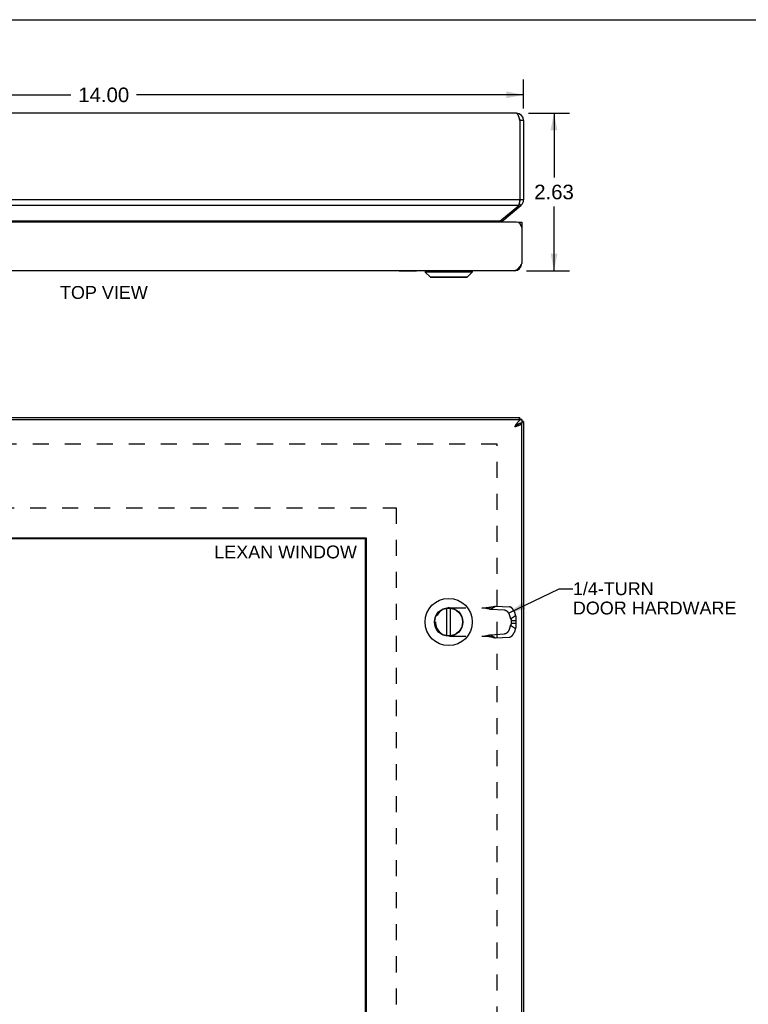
# Model space of a CAD drawing. Header units: inches. Extents: x 0 to 48.6, y 0 to 31.4.
# Tile 10 of 15: x 12.1 to 24.3, y 15 to 31.4. Entities that reach past the tile are written whole.
import ezdxf

# ---------------------------------------------------------------- set-up
doc = ezdxf.new("R2010")
doc.units = ezdxf.units.IN
doc.header["$LTSCALE"] = 2.671429
doc.header["$MEASUREMENT"] = 0
doc.linetypes.add('HIDDEN', pattern=[0.2, 0.1, -0.1])
doc.layers.get('0').update_dxf_attribs({"linetype": 'CONTINUOUS'})
for name, color, linetype in [('06___PRT_ALL_SURFS', 7, 'CONTINUOUS'), ('DEFAULT_2', 8, 'HIDDEN'), ('DIMENSIONS', 7, 'CONTINUOUS')]:
    doc.layers.add(name, color=color, linetype=linetype)
doc.styles.get("Standard").update_dxf_attribs({"font": 'arial.ttf'})
doc.dimstyles.new('DIMSTYLE_3', dxfattribs={"dimtxt": 0.242857, "dimasz": 0.285714, "dimexe": 0.09, "dimexo": 0.07, "dimgap": 0.0425, "dimtad": 0, "dimtih": 1, "dimtoh": 1, "dimzin": 4, "dimdsep": 46, "dimtxsty": 'Standard', "dimblk": '_FILLED', "dimblk1": '_FILLED', "dimblk2": '_FILLED', "dimcen": 0.09, "dimazin": 1, "dimtfac": 1, "dimtofl": 0, "dimtmove": 0, "dimatfit": 3, "dimldrblk": '_FILLED', "dimfxl": 1, "dimtolj": 1, "dimtzin": 4, "dimarcsym": 0})
doc.dimstyles.get("Standard").update_dxf_attribs({"dimtxt": 0.242857, "dimasz": 0.285714, "dimexe": 0.09, "dimexo": 0.07, "dimgap": 0.09, "dimtad": 0, "dimtih": 1, "dimtoh": 1, "dimzin": 4, "dimdsep": 46, "dimtxsty": 'Standard', "dimblk": '_FILLED', "dimblk1": '_FILLED', "dimblk2": '_FILLED', "dimcen": 0.09, "dimazin": 1, "dimtp": 0.01, "dimtm": 0.01, "dimtfac": 1, "dimtofl": 0, "dimtmove": 0, "dimatfit": 3, "dimldrblk": '_FILLED', "dimfxl": 1, "dimtolj": 1, "dimtzin": 4, "dimarcsym": 0})

# ---------------------------------------------------------------- blocks, each defined once
blk = doc.blocks.new('_FILLED')
at = {"color": 0, "linetype": 'ByBlock'}
blk.add_solid([(0, 0), (-1, 0.2), (-1, -0.2)], dxfattribs=at)
blk = doc.blocks.new('*D9')
at = {"layer": 'DIMENSIONS', "color": 2, "linetype": 'Continuous'}
for p, q in [((20.63, 29.869), (21.315, 29.869)), ((21.058, 29.869), (21.058, 28.799)), ((21.058, 27.243), (21.058, 28.313)), ((20.6, 27.243), (21.315, 27.243))]:
    blk.add_line(p, q, dxfattribs=at)
at = {"layer": 'DIMENSIONS', "color": 2, "linetype": 'Continuous', "xscale": 0.2857142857, "yscale": 0.2857142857, "zscale": 0.2857142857}
for p, rotation in [((21.058, 29.869), 90), ((21.058, 27.243), 270)]:
    blk.add_blockref('_FILLED', p, dxfattribs=dict(at, rotation=rotation))
at = {"layer": 'DIMENSIONS', "color": 2, "linetype": 'Continuous', "insert": (21.058, 28.677), "char_height": 0.2429, "width": 0.65996, "attachment_point": 2, "line_spacing_factor": 0.9}
blk.add_mtext('2.63', dxfattribs=at)
blk = doc.blocks.new('*D21')
at = {"layer": 'DIMENSIONS', "color": 2, "linetype": 'Continuous'}
for p, q in [((6.55, 29.949), (6.55, 30.433)), ((20.55, 29.949), (20.55, 30.433)), ((6.55, 30.176), (13.004, 30.176)), ((20.55, 30.176), (14.096, 30.176))]:
    blk.add_line(p, q, dxfattribs=at)
at = {"layer": 'DIMENSIONS', "color": 2, "linetype": 'Continuous', "xscale": 0.2857142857, "yscale": 0.2857142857, "zscale": 0.2857142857, "rotation": 180}
blk.add_blockref('_FILLED', (6.55, 30.176), dxfattribs=at)
at = {"layer": 'DIMENSIONS', "color": 2, "linetype": 'Continuous', "xscale": 0.2857142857, "yscale": 0.2857142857, "zscale": 0.2857142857}
blk.add_blockref('_FILLED', (20.55, 30.176), dxfattribs=at)
at = {"layer": 'DIMENSIONS', "color": 2, "linetype": 'Continuous', "insert": (13.55, 30.297), "char_height": 0.2429, "width": 0.84865, "attachment_point": 2, "line_spacing_factor": 0.9}
blk.add_mtext('14.00', dxfattribs=at)

msp = doc.modelspace()

# ---------------------------------------------------------------- linework, layer by layer
at = {"color": 7, "linetype": 'Continuous'}
for p, q in [((0, 31.4286), (48.5714, 31.4286)), ((20.5502, 29.7486), (20.4902, 29.7486)), ((20.5502, 28.4246), (20.4902, 28.4246)), ((20.5073, 28.3326), (20.478, 28.3676)), ((20.194, 28.0697), (20.178, 28.0887)), ((20.4597, 28.0531), (20.5197, 28.0531)), ((20.4597, 28.0479), (20.4597, 28.0531)), ((20.5197, 27.9927), (20.5146, 27.9927)), ((20.5186, 27.3474), (20.5103, 27.3485)), ((18.9076, 27.24), (19.6957, 27.24)), ((18.9076, 27.24), (18.9076, 27.2213)), ((19.6957, 27.2213), (18.9076, 27.2213)), ((18.9076, 27.2213), (18.9907, 27.1382)), ((18.9907, 27.1382), (19.6126, 27.1382)), ((18.9957, 27.1361), (19.6076, 27.1361)), ((19.6957, 27.2213), (19.6126, 27.1382)), ((19.6957, 27.24), (19.6957, 27.2213)), ((20.5186, 24.6956), (20.4883, 24.6956)), ((20.4902, 24.7906), (20.4902, 24.7606)), ((20.5197, 24.7606), (20.5197, 24.7006)), ((20.5502, 24.7306), (20.5197, 24.7306)), ((8.5652, 22.775), (17.909, 22.775)), ((17.909, 22.775), (17.909, 8.8062)), ((19.2719, 21.1575), (19.2719, 21.6136)), ((19.3314, 21.1575), (19.3314, 21.6136))]:
    msp.add_line(p, q, dxfattribs=at)
at = {"color": 3, "linetype": 'Continuous'}
for p, q in [((20.4302, 29.8686), (6.6702, 29.8686)), ((20.4902, 29.7486), (20.4902, 28.4246)), ((20.5502, 29.7486), (20.5502, 28.4246)), ((20.4902, 28.4246), (6.6102, 28.4246)), ((20.4688, 28.3326), (6.6316, 28.3326)), ((20.1554, 28.0697), (20.4688, 28.3326)), ((20.194, 28.0697), (20.5073, 28.3326)), ((20.4297, 28.0531), (6.6697, 28.0531)), ((20.1554, 28.0697), (6.945, 28.0697)), ((20.5197, 28.0531), (20.5197, 27.3631)), ((20.3997, 27.2431), (6.6997, 27.2431)), ((6.5797, 24.7606), (20.5197, 24.7606)), ((20.4902, 24.7906), (6.6102, 24.7906)), ((20.4938, 24.6956), (20.4959, 24.6977)), ((20.5186, 24.6956), (20.5197, 24.6956)), ((20.5197, 6.8856), (20.5197, 24.6956)), ((20.5502, 24.7306), (20.5502, 6.8506)), ((8.5496, 22.7906), (17.9246, 22.7906)), ((17.9246, 22.7906), (17.9246, 8.7906))]:
    msp.add_line(p, q, dxfattribs=at)
for points in [[(20.4302, 29.8686), (20.4325, 29.8684), (20.4348, 29.8677), (20.4371, 29.8666), (20.4394, 29.8651), (20.4417, 29.8632), (20.444, 29.8608), (20.4464, 29.858), (20.4487, 29.8549), (20.451, 29.8513), (20.4533, 29.8474), (20.4556, 29.8431), (20.4579, 29.8384), (20.4602, 29.8335), (20.4625, 29.8282), (20.4648, 29.8226), (20.4671, 29.8168), (20.4694, 29.8107), (20.4717, 29.8044), (20.474, 29.7979), (20.4764, 29.7912), (20.4787, 29.7843), (20.481, 29.7773), (20.4833, 29.7702), (20.4856, 29.7631), (20.4879, 29.7559), (20.4902, 29.7486)], [(20.4902, 28.4246), (20.4875, 28.4115), (20.4862, 28.405), (20.4848, 28.3986), (20.4835, 28.3922), (20.4822, 28.386), (20.4808, 28.3799), (20.4795, 28.3738), (20.4781, 28.368), (20.4768, 28.3623), (20.4755, 28.3568), (20.4741, 28.3515), (20.4728, 28.3464), (20.4714, 28.3416), (20.4701, 28.337), (20.4688, 28.3326)], [(20.1554, 28.0697), (20.1518, 28.0668), (20.1483, 28.0636), (20.1447, 28.0603), (20.1411, 28.0567), (20.1376, 28.0531)], [(20.5197, 27.3631), (20.515, 27.3558), (20.5104, 27.3486), (20.5058, 27.3414), (20.5012, 27.3344), (20.4966, 27.3274), (20.492, 27.3205), (20.4873, 27.3138), (20.4827, 27.3073), (20.4781, 27.301), (20.4735, 27.2949), (20.4689, 27.2891), (20.4643, 27.2835), (20.4597, 27.2783), (20.4551, 27.2733), (20.4504, 27.2686), (20.4458, 27.2643), (20.4412, 27.2604), (20.4366, 27.2568), (20.432, 27.2537), (20.4274, 27.2509), (20.4227, 27.2485), (20.4181, 27.2466), (20.4135, 27.245), (20.4089, 27.244), (20.4043, 27.2433), (20.3997, 27.2431)], [(20.5197, 24.7606), (20.515, 24.7604), (20.5104, 24.7597), (20.5058, 24.7586), (20.5012, 24.7571), (20.4966, 24.7551), (20.492, 24.7528), (20.4873, 24.75), (20.4827, 24.7468), (20.4781, 24.7433), (20.4735, 24.7393), (20.4689, 24.7351), (20.4643, 24.7304), (20.4597, 24.7255), (20.4551, 24.7202), (20.4504, 24.7146), (20.4458, 24.7088), (20.4412, 24.7027), (20.4366, 24.6964), (20.432, 24.6898), (20.4274, 24.6831), (20.4227, 24.6763), (20.4181, 24.6693), (20.4135, 24.6622), (20.4089, 24.6551), (20.4043, 24.6478), (20.3997, 24.6406)], [(20.3997, 24.6406), (20.4063, 24.6427), (20.4129, 24.6448), (20.4195, 24.6469), (20.426, 24.649), (20.4325, 24.6512), (20.4388, 24.6533), (20.445, 24.6554), (20.4511, 24.6575), (20.457, 24.6596), (20.4628, 24.6617), (20.4683, 24.6638), (20.4737, 24.666), (20.4788, 24.6681), (20.4836, 24.6702), (20.4883, 24.6723), (20.4926, 24.6744), (20.4967, 24.6765), (20.5004, 24.6787), (20.5039, 24.6808), (20.507, 24.6829), (20.5098, 24.685), (20.5123, 24.6871), (20.5144, 24.6892), (20.5162, 24.6913), (20.5176, 24.6935), (20.5186, 24.6956)], [(20.4902, 24.7906), (20.4889, 24.7904), (20.4875, 24.7899), (20.4862, 24.789), (20.4848, 24.7877), (20.4835, 24.7861), (20.4822, 24.7842), (20.4808, 24.7819), (20.4795, 24.7793), (20.4781, 24.7764), (20.4768, 24.7732), (20.4755, 24.7696), (20.4741, 24.7658), (20.4728, 24.7617), (20.4725, 24.7606)], [(20.5502, 24.7306), (20.55, 24.7292), (20.5495, 24.7279), (20.5486, 24.7266), (20.5473, 24.7252), (20.5458, 24.7239), (20.5438, 24.7225), (20.5416, 24.7212), (20.539, 24.7199), (20.536, 24.7185), (20.5328, 24.7172), (20.5292, 24.7158), (20.5254, 24.7145), (20.5213, 24.7132), (20.5197, 24.7127)]]:
    msp.add_lwpolyline(points, dxfattribs=at)
at = {"color": 7, "linetype": 'Continuous'}
for points in [[(20.4504, 24.6776), (20.4458, 24.6747), (20.4412, 24.6716), (20.4366, 24.6685), (20.432, 24.6652), (20.4274, 24.6619), (20.4227, 24.6584), (20.4181, 24.6549), (20.4135, 24.6514), (20.4089, 24.6478), (20.4043, 24.6442), (20.3997, 24.6406)], [(20.3997, 24.6406), (20.4036, 24.6431), (20.4075, 24.6456), (20.4114, 24.6481), (20.4152, 24.6506), (20.4189, 24.6531), (20.4226, 24.6556), (20.4262, 24.6581), (20.4296, 24.6606), (20.433, 24.6631), (20.4362, 24.6656), (20.4392, 24.6681), (20.4421, 24.6706), (20.4448, 24.6731), (20.4473, 24.6756)], [(20.4597, 24.683), (20.4551, 24.6804), (20.4504, 24.6776)], [(20.492, 24.6967), (20.4873, 24.6953), (20.4827, 24.6937), (20.4781, 24.6919), (20.4735, 24.69), (20.4689, 24.6878), (20.4643, 24.6855), (20.4597, 24.683)], [(20.5197, 24.7006), (20.515, 24.7005), (20.5104, 24.7001), (20.5058, 24.6996), (20.5012, 24.6988), (20.4966, 24.6979), (20.492, 24.6967)]]:
    msp.add_lwpolyline(points, dxfattribs=at)
for radius in [0.3941, 0.2375, 0.23]:
    msp.add_circle((19.3017, 21.3856), radius, dxfattribs=at)
at = {"color": 3, "linetype": 'Continuous'}
for centre, radius, start, end in [((20.4302, 29.7486), 0.12, 0, 90), ((20.4302, 28.4246), 0.12, 310, 360), ((20.2325, 28.0237), 0.06, 130, 150.7188), ((20.4297, 27.9631), 0.09, 0, 90), ((20.3997, 27.3631), 0.12, 270, 360)]:
    msp.add_arc(centre, radius, start, end, dxfattribs=at)
at = {"color": 7, "linetype": 'Continuous'}
for centre, radius, start, end in [((20.4302, 29.7486), 0.06, 0, 35.78573), ((20.4302, 28.4246), 0.06, 336.89557, 360), ((18.9107, 27.24), 0.00305, 89.99991, 180), ((18.9957, 27.1432), 0.0071, 225.00001, 270.00001), ((19.6076, 27.1432), 0.0071, 269.99999, 314.99999), ((19.6926, 27.24), 0.00305, 0, 90.00009)]:
    msp.add_arc(centre, radius, start, end, dxfattribs=at)
at = {"layer": '06___PRT_ALL_SURFS', "color": 7, "linetype": 'Continuous'}
for p, q in [((18.4778, 27.2381), (18.4778, 27.2431)), ((18.7664, 27.2381), (18.4778, 27.2381)), ((18.5499, 27.2381), (18.5499, 27.2431)), ((18.6943, 27.2381), (18.6943, 27.2431)), ((18.7664, 27.2381), (18.7664, 27.2431))]:
    msp.add_line(p, q, dxfattribs=at)
at = {"layer": 'DEFAULT_2', "color": 8, "linetype": 'HIDDEN'}
for p, q in [((20.1125, 24.3529), (6.9879, 24.3529)), ((20.1125, 7.2282), (20.1125, 24.3529)), ((8.0496, 23.2906), (18.4246, 23.2906)), ((18.4246, 23.2906), (18.4246, 8.2906)), ((19.3177, 21.6218), (19.9706, 21.6218)), ((20.0013, 21.5988), (20.0828, 21.6505)), ((20.0013, 21.5988), (20.234, 21.5856)), ((20.0828, 21.6505), (20.3155, 21.6373)), ((20.3098, 21.512), (20.3345, 21.4405)), ((20.3913, 21.5637), (20.416, 21.4922)), ((19.0817, 21.3858), (19.0817, 21.3854)), ((20.3345, 21.4405), (20.416, 21.4922)), ((20.3453, 21.4077), (20.4212, 21.4077)), ((20.3453, 21.4077), (20.3453, 21.3635)), ((20.3453, 21.3635), (20.4212, 21.3635)), ((20.4212, 21.4077), (20.4212, 21.3635)), ((20.0013, 21.1723), (20.234, 21.1856)), ((20.3345, 21.3306), (20.3098, 21.2591)), ((20.3345, 21.3306), (20.416, 21.2789)), ((20.416, 21.2789), (20.3913, 21.2074)), ((19.3177, 21.1494), (19.9706, 21.1494)), ((20.0013, 21.1723), (20.0828, 21.1206)), ((20.0056, 21.1403), (20.0185, 21.1369)), ((20.0185, 21.1369), (20.0303, 21.1338)), ((20.0828, 21.1206), (20.3155, 21.1338))]:
    msp.add_line(p, q, dxfattribs=at)
for points in [[(19.8947, 21.6218), (19.9086, 21.619), (19.9223, 21.6163), (19.9358, 21.6135), (19.9492, 21.6107), (19.9625, 21.6078), (19.9756, 21.6049), (19.9885, 21.6019), (20.0013, 21.5988)], [(20.0185, 21.6342), (20.0122, 21.6326), (20.0056, 21.6311), (19.999, 21.6296), (19.9923, 21.6283), (19.9856, 21.627), (19.9789, 21.6259), (19.9722, 21.625), (19.9655, 21.6241), (19.9588, 21.6234), (19.9521, 21.6228), (19.9454, 21.6224), (19.9387, 21.622), (19.932, 21.6218), (19.9256, 21.6218)], [(19.9706, 21.6218), (19.9795, 21.6241), (19.9883, 21.6263), (19.997, 21.6286), (20.0056, 21.6308), (20.0303, 21.6373)], [(20.0303, 21.6373), (20.0382, 21.6394), (20.046, 21.6414), (20.0537, 21.6434), (20.0612, 21.6453), (20.0685, 21.6471), (20.0757, 21.6489), (20.0828, 21.6505)], [(20.234, 21.5856), (20.2356, 21.5855), (20.2372, 21.5853), (20.2389, 21.585), (20.2406, 21.5847), (20.2423, 21.5843), (20.244, 21.5838), (20.2458, 21.5833), (20.2475, 21.5827), (20.2493, 21.582), (20.2511, 21.5812), (20.2528, 21.5804), (20.2546, 21.5796), (20.2564, 21.5786), (20.2582, 21.5776), (20.26, 21.5766), (20.2618, 21.5755), (20.2635, 21.5743), (20.2653, 21.573), (20.2671, 21.5717), (20.2688, 21.5704), (20.2706, 21.569), (20.2723, 21.5675), (20.2741, 21.566), (20.2758, 21.5645), (20.2775, 21.5628), (20.2791, 21.5612), (20.2808, 21.5595), (20.2824, 21.5577), (20.284, 21.5559), (20.2856, 21.5541), (20.2872, 21.5522), (20.2887, 21.5503), (20.2902, 21.5484), (20.2917, 21.5464), (20.2931, 21.5444), (20.2945, 21.5424), (20.2959, 21.5403), (20.2972, 21.5382), (20.2985, 21.5361), (20.2997, 21.534), (20.3009, 21.5318), (20.3021, 21.5297), (20.3032, 21.5275), (20.3043, 21.5253), (20.3053, 21.5231), (20.3063, 21.5209), (20.3073, 21.5187), (20.3082, 21.5165), (20.309, 21.5142), (20.3098, 21.512)], [(20.3913, 21.5637), (20.3905, 21.5659), (20.3897, 21.5682), (20.3888, 21.5704), (20.3878, 21.5726), (20.3868, 21.5748), (20.3858, 21.577), (20.3847, 21.5792), (20.3836, 21.5814), (20.3824, 21.5836), (20.3812, 21.5857), (20.38, 21.5878), (20.3787, 21.5899), (20.3774, 21.592), (20.376, 21.5941), (20.3746, 21.5961), (20.3732, 21.5981), (20.3717, 21.6001), (20.3702, 21.6021), (20.3687, 21.604), (20.3671, 21.6058), (20.3656, 21.6077), (20.3639, 21.6094), (20.3623, 21.6112), (20.3607, 21.6129), (20.359, 21.6146), (20.3573, 21.6162), (20.3556, 21.6177), (20.3539, 21.6192), (20.3521, 21.6207), (20.3504, 21.6221), (20.3486, 21.6235), (20.3468, 21.6248), (20.3451, 21.626), (20.3433, 21.6272), (20.3415, 21.6283), (20.3397, 21.6294), (20.3379, 21.6303), (20.3361, 21.6313), (20.3343, 21.6322), (20.3326, 21.633), (20.3308, 21.6337), (20.329, 21.6344), (20.3273, 21.635), (20.3256, 21.6355), (20.3238, 21.636), (20.3221, 21.6364), (20.3204, 21.6367), (20.3188, 21.637), (20.3171, 21.6372), (20.3155, 21.6373)], [(20.3345, 21.4405), (20.3356, 21.4383), (20.3366, 21.4361), (20.3376, 21.4338), (20.3386, 21.4315), (20.3395, 21.4292), (20.3403, 21.4269), (20.3411, 21.4245), (20.3419, 21.4221), (20.3426, 21.4197), (20.3432, 21.4173), (20.3438, 21.4149), (20.3444, 21.4125), (20.3449, 21.4101), (20.3453, 21.4077)], [(20.3453, 21.3635), (20.3449, 21.361), (20.3444, 21.3586), (20.3438, 21.3562), (20.3432, 21.3538), (20.3426, 21.3514), (20.3419, 21.349), (20.3411, 21.3467), (20.3403, 21.3443), (20.3395, 21.342), (20.3386, 21.3397), (20.3376, 21.3374), (20.3366, 21.3351), (20.3356, 21.3329), (20.3345, 21.3306)], [(20.416, 21.4922), (20.4169, 21.4883), (20.4178, 21.4843), (20.4186, 21.4803), (20.4193, 21.4762), (20.42, 21.4721), (20.4206, 21.468), (20.4211, 21.4638), (20.4215, 21.4596), (20.4219, 21.4554), (20.4222, 21.4511), (20.4224, 21.4469), (20.4225, 21.4426), (20.4226, 21.4382), (20.4226, 21.4339), (20.4225, 21.4296), (20.4224, 21.4252), (20.4222, 21.4208), (20.4219, 21.4165), (20.4216, 21.4121), (20.4212, 21.4077)], [(20.4212, 21.3635), (20.4216, 21.3586), (20.422, 21.3537), (20.4223, 21.3489), (20.4225, 21.344), (20.4226, 21.3392), (20.4226, 21.3344), (20.4226, 21.3296), (20.4224, 21.3248), (20.4222, 21.32), (20.4218, 21.3153), (20.4214, 21.3106), (20.4209, 21.306), (20.4203, 21.3013), (20.4196, 21.2968), (20.4189, 21.2922), (20.418, 21.2877), (20.417, 21.2833), (20.416, 21.2789)], [(20.3098, 21.2591), (20.309, 21.2569), (20.3082, 21.2547), (20.3073, 21.2525), (20.3063, 21.2503), (20.3053, 21.2481), (20.3043, 21.2459), (20.3032, 21.2437), (20.3021, 21.2415), (20.3009, 21.2393), (20.2997, 21.2372), (20.2985, 21.235), (20.2972, 21.2329), (20.2959, 21.2308), (20.2945, 21.2288), (20.2931, 21.2267), (20.2917, 21.2247), (20.2902, 21.2228), (20.2887, 21.2208), (20.2872, 21.2189), (20.2856, 21.217), (20.284, 21.2152), (20.2824, 21.2134), (20.2808, 21.2117), (20.2791, 21.21), (20.2775, 21.2083), (20.2758, 21.2067), (20.2741, 21.2051), (20.2723, 21.2036), (20.2706, 21.2022), (20.2688, 21.2008), (20.2671, 21.1994), (20.2653, 21.1981), (20.2635, 21.1969), (20.2618, 21.1957), (20.26, 21.1946), (20.2582, 21.1935), (20.2564, 21.1925), (20.2546, 21.1916), (20.2528, 21.1907), (20.2511, 21.1899), (20.2493, 21.1892), (20.2475, 21.1885), (20.2458, 21.1879), (20.244, 21.1873), (20.2423, 21.1869), (20.2406, 21.1865), (20.2389, 21.1861), (20.2372, 21.1859), (20.2356, 21.1857), (20.234, 21.1856)], [(20.3155, 21.1338), (20.3171, 21.134), (20.3188, 21.1342), (20.3204, 21.1344), (20.3221, 21.1348), (20.3238, 21.1352), (20.3256, 21.1356), (20.3273, 21.1362), (20.329, 21.1368), (20.3308, 21.1375), (20.3326, 21.1382), (20.3343, 21.139), (20.3361, 21.1399), (20.3379, 21.1408), (20.3397, 21.1418), (20.3415, 21.1429), (20.3433, 21.144), (20.3451, 21.1452), (20.3468, 21.1464), (20.3486, 21.1477), (20.3504, 21.149), (20.3521, 21.1505), (20.3539, 21.1519), (20.3556, 21.1534), (20.3573, 21.155), (20.359, 21.1566), (20.3607, 21.1583), (20.3623, 21.16), (20.3639, 21.1617), (20.3656, 21.1635), (20.3671, 21.1653), (20.3687, 21.1672), (20.3702, 21.1691), (20.3717, 21.171), (20.3732, 21.173), (20.3746, 21.175), (20.376, 21.1771), (20.3774, 21.1791), (20.3787, 21.1812), (20.38, 21.1833), (20.3812, 21.1854), (20.3824, 21.1876), (20.3836, 21.1898), (20.3847, 21.1919), (20.3858, 21.1941), (20.3868, 21.1963), (20.3878, 21.1986), (20.3888, 21.2008), (20.3897, 21.203), (20.3905, 21.2052), (20.3913, 21.2074)], [(19.8947, 21.1494), (19.9086, 21.1521), (19.9223, 21.1549), (19.9358, 21.1576), (19.9492, 21.1605), (19.9625, 21.1633), (19.9756, 21.1662), (19.9885, 21.1692), (20.0013, 21.1723)], [(19.9256, 21.1494), (19.932, 21.1493), (19.9387, 21.1491), (19.9454, 21.1488), (19.9521, 21.1483), (19.9588, 21.1477), (19.9655, 21.147), (19.9722, 21.1462), (19.9789, 21.1452), (19.9856, 21.1441), (19.9923, 21.1429), (19.999, 21.1416), (20.0056, 21.1401), (20.0122, 21.1385), (20.0185, 21.1369)], [(19.9706, 21.1494), (19.9795, 21.1471), (19.9883, 21.1448), (19.997, 21.1426), (20.0056, 21.1403)], [(20.0303, 21.1338), (20.0382, 21.1317), (20.046, 21.1297), (20.0537, 21.1277), (20.0612, 21.1258), (20.0685, 21.124), (20.0757, 21.1223), (20.0828, 21.1206)]]:
    msp.add_lwpolyline(points, dxfattribs=at)
for centre, start, end in [((19.3177, 21.3858), 90, 180), ((19.3177, 21.3854), 180, 270)]:
    msp.add_arc(centre, 0.236, start, end, dxfattribs=at)

# ---------------------------------------------------------------- texts
at = {"layer": 'DIMENSIONS', "color": 2, "linetype": 'Continuous', "line_spacing_factor": 0.9}
for s, insert, char_height, width, attachment_point in [('TOP VIEW', (13.5524, 26.9873), 0.21429, 1.46017, 2), ('LEXAN WINDOW', (16.5826, 22.6607), 0.214286, 2.373871, 2), ('1/4-TURN\\PDOOR HARDWARE', (21.3722, 22.0471), 0.214286, 2.722783, 1)]:
    msp.add_mtext(s, dxfattribs=dict(at, insert=insert, char_height=char_height, width=width, attachment_point=attachment_point))

# ---------------------------------------------------------------- dimensions: what is measured, and where the dimension line sits
at = {"layer": 'DIMENSIONS', "color": 2, "linetype": 'Continuous'}
dim = msp.add_linear_dim(base=(20.5502, 30.1759), p1=(6.5502, 30.5031), p2=(20.5502, 30.5031), dimstyle='DIMSTYLE_3', dxfattribs=at)
dim.commit()
dim.dimension.update_dxf_attribs({"geometry": '*D21', "text_midpoint": (13.5605, 30.1746), "dimtype": 160})
dim = msp.add_linear_dim(base=(21.0584, 27.2431), p1=(20.5602, 29.8686), p2=(20.5297, 27.2431), angle=270, dimstyle='DIMSTYLE_3', dxfattribs=at)
dim.commit()
dim.dimension.update_dxf_attribs({"geometry": '*D9', "text_midpoint": (21.0553, 28.5545), "dimtype": 160})

# ---------------------------------------------------------------- leaders
at = {"layer": 'DIMENSIONS', "color": 2, "linetype": 'Continuous', "annotation_type": 0, "has_hookline": 1, "hookline_direction": 1, "text_width": 2.6884}
msp.add_leader([(20.2993, 21.5347), (21.1439, 21.9399), (21.3722, 21.9399)], dimstyle='Standard', override={"dimtad": 0}, dxfattribs=at)

doc.saveas('drawing.dxf')
